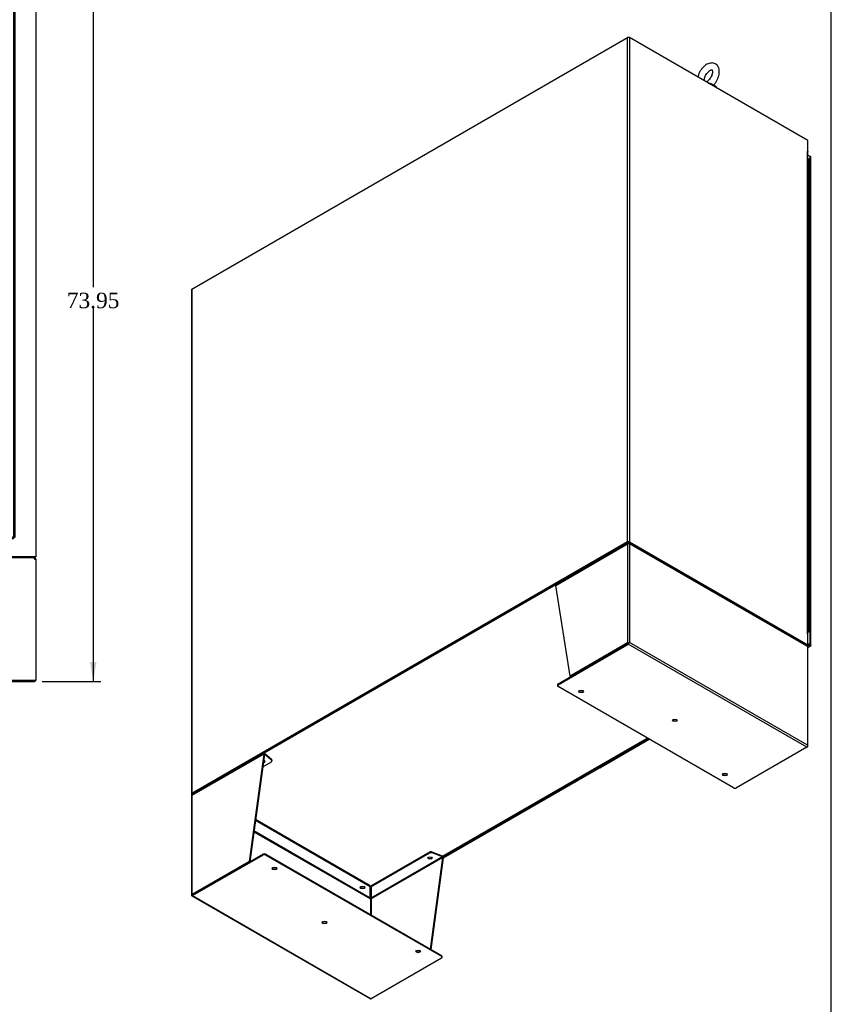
# Model space of a CAD drawing. Header units: inches. Extents: x 1 to 359, y -2 to 239.
# Tile 18 of 21: x 280 to 359, y 47 to 142. Entities that reach past the tile are written whole.
import ezdxf
from ezdxf.enums import TextEntityAlignment as Align
from ezdxf.lldxf.tags import DXFTag

# ---------------------------------------------------------------- set-up
doc = ezdxf.new("R2010")
doc.units = ezdxf.units.IN
doc.header["$MEASUREMENT"] = 0
for name, color, linetype in [('COM43133', 7, 'Continuous'), ('COM50521', 7, 'Continuous'), ('COM50799-3', 7, 'Continuous'), ('COM54578-56', 7, 'Continuous'), ('COM54928-6', 7, 'Continuous'), ('COM56694-3', 7, 'Continuous'), ('COM71155-14', 7, 'Continuous'), ('COM71162-15', 7, 'Continuous'), ('COM71163-15', 7, 'Continuous'), ('Default', 7, 'Continuous'), ('GSK11033', 7, 'Continuous'), ('SCS00680', 7, 'Continuous'), ('WAF25362', 7, 'Continuous'), ('WAM254785', 7, 'Continuous')]:
    doc.layers.add(name, color=color, linetype=linetype)
doc.styles.add('SEACAD_Times_New_Roman', font='times.ttf')
tags = doc.linetypes.add('HIDDEN2', pattern=[0.1875, 0.125, -0.0625]).pattern_tags.tags
tags[6:7] = [DXFTag(74, 4), DXFTag(75, 0), DXFTag(340, '0'), DXFTag(46, 0.0), DXFTag(50, 0.0), DXFTag(44, 0.0), DXFTag(45, 0.0)]
tags[4:5] = [DXFTag(74, 4), DXFTag(75, 0), DXFTag(340, '0'), DXFTag(46, 0.0), DXFTag(50, 0.0), DXFTag(44, 0.0), DXFTag(45, 0.0)]
doc.dimstyles.new('HAMMOND_(STH_-_300x200)', dxfattribs={"dimtxt": 1.5, "dimasz": 1.875, "dimexe": 0.75, "dimexo": 0.75, "dimgap": 0.375, "dimtad": 0, "dimtih": 1, "dimtoh": 1, "dimzin": 0, "dimdsep": 46, "dimtxsty": 'SEACAD_Times_New_Roman', "dimblk1": '_SE_FILLED', "dimblk2": '_SE_FILLED', "dimsah": 1, "dimcen": 0.75, "dimadec": 0, "dimazin": 0, "dimtfac": 0.8, "dimtofl": 0, "dimtmove": 0, "dimatfit": 3, "dimfxl": 1, "dimtolj": 1, "dimtzin": 0, "dimarcsym": 0})

# ---------------------------------------------------------------- blocks, each defined once
blk = doc.blocks.new('SE4')
at = {"layer": 'COM43133', "color": 7, "linetype": 'HIDDEN2'}
for p, q in [((224.03, 91.942), (224.03, 147.692)), ((224.03, 147.692), (224.155, 147.692)), ((224.155, 147.817), (279.905, 147.817)), ((224.155, 147.817), (224.155, 147.692)), ((224.155, 91.942), (224.155, 147.692)), ((224.155, 147.692), (279.905, 147.692)), ((224.214, 147.632), (224.155, 147.692)), ((224.155, 147.692), (224.155, 147.692)), ((224.155, 147.692), (224.215, 147.632)), ((224.155, 147.692), (224.155, 147.692)), ((224.214, 147.632), (224.215, 147.632)), ((224.215, 147.632), (224.215, 147.632)), ((279.905, 147.692), (279.845, 147.632)), ((279.845, 147.632), (279.904, 147.692)), ((279.845, 147.632), (279.845, 147.632)), ((279.845, 147.632), (279.845, 147.632)), ((279.905, 147.692), (279.904, 147.692)), ((279.905, 147.817), (279.905, 147.692)), ((279.905, 147.692), (279.905, 91.942)), ((280.03, 147.692), (279.905, 147.692)), ((279.905, 147.692), (279.905, 147.692)), ((280.03, 147.692), (280.03, 91.942)), ((224.03, 91.942), (224.155, 91.942)), ((224.215, 92.002), (224.155, 91.942)), ((224.155, 91.942), (224.214, 92.002)), ((279.905, 91.942), (224.155, 91.942)), ((224.155, 91.817), (224.155, 91.942)), ((224.155, 91.942), (224.155, 91.942)), ((224.155, 91.942), (224.155, 91.942)), ((279.905, 91.817), (224.155, 91.817)), ((224.214, 92.002), (224.215, 92.002)), ((224.215, 92.002), (224.215, 92.002)), ((279.845, 92.002), (279.845, 92.002)), ((279.845, 92.002), (279.845, 92.002)), ((279.904, 91.942), (279.845, 92.002)), ((279.845, 92.002), (279.905, 91.942)), ((279.904, 91.942), (279.905, 91.942)), ((279.905, 91.817), (279.905, 91.942)), ((280.03, 91.942), (279.905, 91.942)), ((279.905, 91.942), (279.905, 91.942))]:
    blk.add_line(p, q, dxfattribs=at)
for centre in [(224.905, 146.942), (252.03, 146.942), (279.155, 146.942), (224.905, 119.817), (279.155, 119.817), (224.905, 92.692), (252.03, 92.692), (279.155, 92.692)]:
    blk.add_circle(centre, 0.281, dxfattribs=at)
for centre, start, end in [((224.869, 148.955), 238.83881, 243.66075), ((222.892, 146.978), 26.33925, 31.16119), ((281.167, 146.978), 148.83881, 153.66075), ((279.19, 148.955), 296.33925, 301.16119), ((224.869, 90.679), 116.33925, 121.16119), ((222.892, 92.656), 328.83881, 333.66075), ((281.167, 92.656), 206.33925, 211.16119), ((279.19, 90.679), 58.83881, 63.66075)]:
    blk.add_arc(centre, 1.476, start, end, dxfattribs=at)
at = {"layer": 'COM54928-6', "color": 7, "linetype": 'Continuous'}
for p, q in [((221.997, 89.829), (221.997, 78.115)), ((221.997, 89.829), (222.14, 89.829)), ((222.102, 89.858), (222.026, 89.916)), ((222.14, 89.877), (222.14, 89.972)), ((222.14, 89.829), (222.14, 89.916)), ((222.14, 89.829), (222.14, 89.829)), ((231.997, 89.829), (229.996, 78.067)), ((231.997, 89.916), (231.997, 89.829)), ((272.06, 89.829), (272.06, 89.916)), ((274.06, 78.067), (272.06, 89.829)), ((281.917, 89.877), (281.917, 89.972)), ((281.917, 89.916), (281.917, 89.829)), ((281.917, 89.829), (282.06, 89.829)), ((281.917, 89.829), (281.917, 89.829)), ((281.955, 89.858), (282.03, 89.916)), ((282.06, 89.829), (282.06, 78.115)), ((222.14, 78.067), (222.005, 78.067)), ((222.005, 78.067), (222.14, 78.067)), ((229.996, 78.067), (222.14, 78.067)), ((222.14, 78.067), (231.776, 78.067)), ((222.14, 77.972), (231.776, 77.972)), ((231.776, 78.067), (231.996, 78.067)), ((231.996, 77.972), (231.776, 77.972)), ((231.996, 78.067), (231.996, 77.972)), ((272.06, 77.972), (272.06, 78.067)), ((272.06, 78.067), (272.28, 78.067)), ((272.28, 77.972), (272.06, 77.972)), ((272.28, 78.067), (281.917, 78.067)), ((272.28, 77.972), (281.917, 77.972)), ((281.917, 78.067), (274.06, 78.067)), ((281.917, 78.067), (282.051, 78.067)), ((282.051, 78.067), (281.917, 78.067))]:
    blk.add_line(p, q, dxfattribs=at)
for centre, radius, start, end in [((222.14, 89.829), 0.143, 142.41616, 180), ((222.14, 89.829), 0.143, 90, 142.41616), ((222.14, 89.829), 0.048, 142.41616, 180), ((222.14, 89.829), 0.048, 90.00014, 142.41602), ((281.917, 89.829), 0.143, 37.58384, 90), ((281.917, 89.829), 0.048, 37.58398, 89.99986), ((281.917, 89.829), 0.048, 0, 37.58384), ((281.917, 89.829), 0.143, 0, 37.58384), ((222.14, 78.115), 0.143, 180, 199.61294), ((222.14, 78.115), 0.143, 199.61294, 270), ((281.917, 78.115), 0.143, 270, 340.38706), ((281.917, 78.115), 0.143, 340.38706, 0)]:
    blk.add_arc(centre, radius, start, end, dxfattribs=at)
for centre, major_axis, start_param, end_param in [((222.14, 78.115), (0.143, 0), 3.141593, 3.483903), ((281.917, 78.115), (-0.143, 0), 2.799282, 3.141593)]:
    blk.add_ellipse(centre, major_axis=major_axis, ratio=0.99836, start_param=start_param, end_param=end_param, dxfattribs=at)
for points in [[(222.14, 89.916), (222.149, 89.934), (222.159, 89.948), (222.178, 89.967), (222.188, 89.972), (222.197, 89.972)], [(231.986, 89.972), (231.988, 89.972), (231.989, 89.967), (231.993, 89.948), (231.995, 89.934), (231.997, 89.916)], [(272.06, 89.916), (272.061, 89.934), (272.063, 89.948), (272.067, 89.967), (272.069, 89.972), (272.07, 89.972)], [(281.859, 89.972), (281.869, 89.972), (281.878, 89.967), (281.897, 89.948), (281.907, 89.934), (281.917, 89.916)]]:
    blk.add_open_spline(points, degree=3, knots=[0, 0, 0, 0, 0.5, 0.5, 1, 1, 1, 1], dxfattribs=at)
at = {"layer": 'COM71155-14', "color": 7, "linetype": 'Continuous'}
for p, q in [((221.997, 150.002), (222.14, 150.002)), ((221.997, 90.067), (221.997, 150.002)), ((222.14, 150.002), (281.917, 150.002)), ((281.917, 150.002), (282.06, 150.002)), ((282.06, 150.002), (282.06, 90.067)), ((222.14, 90.067), (221.997, 90.067)), ((281.917, 90.067), (222.14, 90.067)), ((282.06, 90.067), (281.917, 90.067))]:
    blk.add_line(p, q, dxfattribs=at)
at = {"layer": 'COM71162-15', "color": 7, "linetype": 'Continuous'}
for p, q in [((222.092, 150.097), (281.965, 150.097)), ((222.092, 150.002), (222.092, 150.097)), ((281.965, 150.002), (281.965, 150.097))]:
    blk.add_line(p, q, dxfattribs=at)
at = {"layer": 'COM71163-15', "color": 7, "linetype": 'Continuous'}
for p, q in [((222.092, 90.067), (222.092, 89.972)), ((281.965, 89.972), (222.092, 89.972)), ((281.965, 90.067), (281.965, 89.972))]:
    blk.add_line(p, q, dxfattribs=at)
at = {"layer": 'SCS00680', "color": 7, "linetype": 'Continuous'}
for p, q in [((222.467, 150.51), (222.467, 150.391)), ((222.547, 150.628), (222.48, 150.549)), ((223.703, 150.549), (223.638, 150.627)), ((223.717, 150.391), (223.717, 150.51)), ((280.34, 150.51), (280.34, 150.391)), ((280.42, 150.628), (280.353, 150.549)), ((281.576, 150.549), (281.511, 150.627)), ((281.59, 150.391), (281.59, 150.51))]:
    blk.add_line(p, q, dxfattribs=at)
for centre in [(223.092, 151.92), (280.965, 151.92)]:
    blk.add_circle(centre, 0.704, dxfattribs=at)
for centre, radius, start, end in [((223.092, 151.92), 1.367, 90, 245.95819), ((223.092, 151.92), 1.367, 293.98915, 90), ((280.965, 151.92), 1.367, 90, 245.95819), ((280.965, 151.92), 1.367, 293.98915, 90), ((222.527, 150.51), 0.06, 140.32138, 180), ((222.527, 150.391), 0.06, 180, 270), ((223.662, 150.645), 0.03, 118.44732, 242.10844), ((223.657, 150.391), 0.06, 270, 0), ((223.657, 150.51), 0.06, 0, 39.67862), ((280.4, 150.51), 0.06, 140.32138, 180), ((280.4, 150.391), 0.06, 180, 270), ((281.535, 150.645), 0.03, 118.44732, 242.10844), ((281.53, 150.391), 0.06, 270, 0), ((281.53, 150.51), 0.06, 0, 39.67862)]:
    blk.add_arc(centre, radius, start, end, dxfattribs=at)
for points, knots in [([(222.564, 150.687), (222.543, 150.677), (222.532, 150.672), (222.536, 150.673), (222.561, 150.686), (222.639, 150.724), (222.69, 150.749), (222.798, 150.802), (222.855, 150.831), (222.974, 150.879), (223.037, 150.898), (223.134, 150.895), (223.166, 150.889), (223.228, 150.871), (223.258, 150.859), (223.347, 150.822), (223.404, 150.794), (223.51, 150.741), (223.559, 150.717), (223.629, 150.682), (223.65, 150.672), (223.65, 150.672)], [0.3917383, 0.3917383, 0.3917383, 0.3917383, 0.4375, 0.4375, 0.5, 0.5, 0.5625, 0.5625, 0.625, 0.625, 0.6875, 0.6875, 0.71875, 0.71875, 0.75, 0.75, 0.8125, 0.8125, 0.875, 0.875, 0.9340949, 0.9340949, 0.9340949, 0.9340949]), ([(223.639, 150.626), (223.639, 150.626), (223.621, 150.635), (223.556, 150.671), (223.509, 150.697), (223.432, 150.74), (223.405, 150.755), (223.35, 150.785), (223.322, 150.8), (223.264, 150.829), (223.234, 150.844), (223.173, 150.866), (223.141, 150.875), (223.077, 150.88), (223.044, 150.875), (222.982, 150.857), (222.952, 150.844), (222.864, 150.803), (222.808, 150.771), (222.702, 150.712), (222.652, 150.684), (222.575, 150.642), (222.549, 150.628), (222.545, 150.626), (222.544, 150.626), (222.544, 150.626)], [0.0683017, 0.0683017, 0.0683017, 0.0683017, 0.125, 0.125, 0.1875, 0.1875, 0.21875, 0.21875, 0.25, 0.25, 0.28125, 0.28125, 0.3125, 0.3125, 0.34375, 0.34375, 0.375, 0.375, 0.4375, 0.4375, 0.5, 0.5, 0.5625, 0.5625, 0.5685641, 0.5685641, 0.5685641, 0.5685641]), ([(280.407, 150.672), (280.407, 150.672), (280.407, 150.672), (280.409, 150.673), (280.434, 150.686), (280.512, 150.724), (280.563, 150.749), (280.671, 150.802), (280.728, 150.831), (280.847, 150.879), (280.91, 150.898), (281.007, 150.895), (281.039, 150.889), (281.101, 150.871), (281.131, 150.859), (281.22, 150.822), (281.277, 150.794), (281.383, 150.741), (281.432, 150.717), (281.504, 150.681), (281.525, 150.671), (281.522, 150.672), (281.522, 150.673), (281.521, 150.673)], [0.4342639, 0.4342639, 0.4342639, 0.4342639, 0.4375, 0.4375, 0.5, 0.5, 0.5625, 0.5625, 0.625, 0.625, 0.6875, 0.6875, 0.71875, 0.71875, 0.75, 0.75, 0.8125, 0.8125, 0.875, 0.875, 0.9375, 0.9375, 0.9436464, 0.9436464, 0.9436464, 0.9436464]), ([(281.512, 150.626), (281.512, 150.626), (281.494, 150.635), (281.429, 150.671), (281.382, 150.697), (281.305, 150.74), (281.278, 150.755), (281.223, 150.785), (281.195, 150.8), (281.137, 150.829), (281.107, 150.844), (281.046, 150.866), (281.014, 150.875), (280.95, 150.88), (280.917, 150.875), (280.855, 150.857), (280.825, 150.844), (280.737, 150.803), (280.681, 150.771), (280.575, 150.712), (280.525, 150.684), (280.448, 150.642), (280.422, 150.628), (280.418, 150.626), (280.417, 150.626), (280.417, 150.626)], [0.0683017, 0.0683017, 0.0683017, 0.0683017, 0.125, 0.125, 0.1875, 0.1875, 0.21875, 0.21875, 0.25, 0.25, 0.28125, 0.28125, 0.3125, 0.3125, 0.34375, 0.34375, 0.375, 0.375, 0.4375, 0.4375, 0.5, 0.5, 0.5625, 0.5625, 0.5685641, 0.5685641, 0.5685641, 0.5685641])]:
    blk.add_open_spline(points, degree=3, knots=knots, dxfattribs=at)
at = {"layer": 'WAF25362', "color": 7, "linetype": 'Continuous'}
for p, q in [((223.967, 150.331), (222.217, 150.331)), ((222.217, 150.331), (222.217, 150.222)), ((223.967, 150.222), (222.217, 150.222)), ((223.967, 150.222), (223.967, 150.331)), ((280.09, 150.331), (281.84, 150.331)), ((280.09, 150.331), (280.09, 150.222)), ((280.09, 150.222), (281.84, 150.222)), ((281.84, 150.222), (281.84, 150.331))]:
    blk.add_line(p, q, dxfattribs=at)
at = {"layer": 'WAM254785', "color": 7, "linetype": 'Continuous'}
for p, q in [((222.342, 150.222), (222.342, 150.097)), ((223.842, 150.097), (223.842, 150.222)), ((280.215, 150.222), (280.215, 150.097)), ((281.715, 150.097), (281.715, 150.222))]:
    blk.add_line(p, q, dxfattribs=at)
blk = doc.blocks.new('SE6')
at = {"layer": 'COM50521', "color": 7, "linetype": 'Continuous'}
for p, q in [((335.387, 89.078), (335.455, 89.117)), ((332.693, 87.523), (332.626, 87.484)), ((304.098, 71.013), (304.165, 71.052)), ((301.404, 69.458), (301.336, 69.419))]:
    blk.add_line(p, q, dxfattribs=at)
at = {"layer": 'COM50799-3', "color": 7, "linetype": 'Continuous'}
for p, q in [((357.186, 128.925), (356.96, 129.055)), ((357.186, 81.519), (357.186, 128.925)), ((357.228, 81.461), (357.228, 128.866)), ((356.952, 81.654), (357.186, 81.519)), ((356.952, 81.576), (357.119, 81.48)), ((357.119, 81.48), (356.952, 81.576)), ((357.119, 81.403), (356.952, 81.499)), ((356.958, 81.309), (357.119, 81.403)), ((356.96, 81.263), (357.191, 81.395)), ((357.119, 81.48), (357.119, 81.48)), ((357.119, 81.48), (357.119, 81.48)), ((357.164, 81.455), (357.119, 81.48)), ((357.119, 81.48), (357.163, 81.454)), ((357.153, 81.461), (357.186, 81.441)), ((357.163, 81.454), (357.199, 81.402)), ((357.164, 81.455), (357.227, 81.45)), ((357.187, 81.441), (357.165, 81.454)), ((357.167, 81.452), (357.186, 81.441)), ((357.186, 81.441), (357.186, 81.441)), ((357.186, 81.441), (357.186, 81.441)), ((336.693, 69.61), (341.52, 72.396)), ((336.764, 69.602), (341.562, 72.372)), ((336.578, 69.676), (336.693, 69.61))]:
    blk.add_line(p, q, dxfattribs=at)
for centre, major_axis, start_param, end_param in [((357.085, 128.866), (-0.143, 0), 3.141593, 3.926991), ((357.119, 81.519), (-0.072, 0.124), 2.356194, 3.27243), ((357.085, 81.461), (-0.143, 0), 3.010756, 3.926991), ((336.693, 69.726), (-0.071, 0.124), 2.356194, 3.141593)]:
    blk.add_ellipse(centre, major_axis=major_axis, ratio=0.57735, start_param=start_param, end_param=end_param, dxfattribs=at)
for points in [[(357.199, 81.402), (357.2, 81.405), (357.2, 81.41), (357.197, 81.42), (357.195, 81.424), (357.192, 81.432), (357.189, 81.436), (357.186, 81.441)], [(357.227, 81.45), (357.225, 81.447), (357.22, 81.445), (357.21, 81.443), (357.206, 81.442), (357.197, 81.442), (357.192, 81.441), (357.187, 81.441)]]:
    blk.add_open_spline(points, degree=3, knots=[0, 0, 0, 0, 0.5, 0.5, 0.75, 0.75, 1, 1, 1, 1], dxfattribs=at)
at = {"layer": 'COM54578-56', "color": 7, "linetype": 'Continuous'}
for p, q in [((356.96, 128.643), (357.016, 128.643)), ((357.016, 127.826), (357.016, 128.643)), ((357.138, 127.759), (357.138, 128.575)), ((357.016, 127.01), (357.016, 127.826)), ((357.138, 126.942), (357.138, 127.759)), ((357.016, 126.193), (357.016, 127.01)), ((357.016, 125.377), (357.016, 126.193)), ((357.138, 126.126), (357.138, 126.942)), ((357.138, 125.309), (357.138, 126.126)), ((357.016, 124.56), (357.016, 125.377)), ((357.138, 124.493), (357.138, 125.309)), ((357.016, 123.744), (357.016, 124.56)), ((357.138, 123.676), (357.138, 124.493)), ((357.016, 122.927), (357.016, 123.744)), ((357.138, 122.86), (357.138, 123.676)), ((357.016, 122.111), (357.016, 122.927)), ((357.138, 122.043), (357.138, 122.86)), ((357.016, 121.294), (357.016, 122.111)), ((357.138, 121.227), (357.138, 122.043)), ((357.016, 120.478), (357.016, 121.294)), ((357.016, 119.661), (357.016, 120.478)), ((357.138, 120.41), (357.138, 121.227)), ((357.138, 119.594), (357.138, 120.41)), ((357.016, 118.845), (357.016, 119.661)), ((357.138, 118.777), (357.138, 119.594)), ((357.016, 118.028), (357.016, 118.845)), ((357.138, 117.961), (357.138, 118.777)), ((357.016, 117.212), (357.016, 118.028)), ((357.138, 117.144), (357.138, 117.961)), ((357.016, 116.395), (357.016, 117.212)), ((357.138, 116.328), (357.138, 117.144)), ((357.016, 115.579), (357.016, 116.395)), ((357.138, 115.511), (357.138, 116.328)), ((357.016, 114.762), (357.016, 115.579)), ((357.016, 113.946), (357.016, 114.762)), ((357.138, 114.695), (357.138, 115.511)), ((357.138, 113.878), (357.138, 114.695)), ((357.016, 113.129), (357.016, 113.946)), ((357.138, 113.062), (357.138, 113.878)), ((357.016, 112.313), (357.016, 113.129)), ((357.138, 112.245), (357.138, 113.062)), ((357.016, 111.496), (357.016, 112.313)), ((357.138, 111.429), (357.138, 112.245)), ((357.016, 110.68), (357.016, 111.496)), ((357.138, 110.612), (357.138, 111.429)), ((357.016, 109.863), (357.016, 110.68)), ((357.138, 109.796), (357.138, 110.612)), ((357.016, 109.047), (357.016, 109.863)), ((357.016, 108.23), (357.016, 109.047)), ((357.138, 108.979), (357.138, 109.796)), ((357.138, 108.163), (357.138, 108.979)), ((357.016, 107.414), (357.016, 108.23)), ((357.138, 107.346), (357.138, 108.163)), ((357.016, 106.597), (357.016, 107.414)), ((357.138, 106.53), (357.138, 107.346)), ((357.016, 105.781), (357.016, 106.597)), ((357.138, 105.713), (357.138, 106.53)), ((357.016, 104.964), (357.016, 105.781)), ((357.138, 104.897), (357.138, 105.713)), ((357.016, 104.148), (357.016, 104.964)), ((357.016, 103.331), (357.016, 104.148)), ((357.138, 104.08), (357.138, 104.897)), ((357.016, 102.515), (357.016, 103.331)), ((357.138, 103.264), (357.138, 104.08)), ((357.138, 102.447), (357.138, 103.264)), ((357.016, 101.698), (357.016, 102.515)), ((357.138, 101.631), (357.138, 102.447)), ((357.016, 100.882), (357.016, 101.698)), ((357.138, 100.814), (357.138, 101.631)), ((357.016, 100.065), (357.016, 100.882)), ((357.138, 99.998), (357.138, 100.814)), ((357.016, 99.249), (357.016, 100.065)), ((357.138, 99.181), (357.138, 99.998)), ((357.016, 98.432), (357.016, 99.249)), ((357.016, 97.616), (357.016, 98.432)), ((357.138, 98.365), (357.138, 99.181)), ((357.016, 96.799), (357.016, 97.616)), ((357.138, 97.548), (357.138, 98.365)), ((357.138, 96.732), (357.138, 97.548)), ((357.016, 95.983), (357.016, 96.799)), ((357.138, 95.915), (357.138, 96.732)), ((357.016, 95.166), (357.016, 95.983)), ((357.138, 95.099), (357.138, 95.915)), ((357.016, 94.35), (357.016, 95.166)), ((357.138, 94.282), (357.138, 95.099)), ((357.016, 93.533), (357.016, 94.35)), ((357.138, 93.466), (357.138, 94.282)), ((357.016, 92.717), (357.016, 93.533)), ((357.016, 91.9), (357.016, 92.717)), ((357.138, 92.649), (357.138, 93.466)), ((357.016, 91.084), (357.016, 91.9)), ((357.138, 91.833), (357.138, 92.649)), ((357.138, 91.016), (357.138, 91.833)), ((357.016, 90.267), (357.016, 91.084)), ((357.138, 90.2), (357.138, 91.016)), ((357.016, 89.451), (357.016, 90.267)), ((357.138, 89.383), (357.138, 90.2)), ((357.016, 88.634), (357.016, 89.451)), ((357.138, 88.567), (357.138, 89.383)), ((357.016, 87.818), (357.016, 88.634)), ((357.138, 87.75), (357.138, 88.567)), ((357.016, 87.001), (357.016, 87.818)), ((357.016, 86.185), (357.016, 87.001)), ((357.138, 86.934), (357.138, 87.75)), ((357.016, 85.368), (357.016, 86.185)), ((357.138, 86.117), (357.138, 86.934)), ((357.138, 85.301), (357.138, 86.117)), ((357.016, 84.552), (357.016, 85.368)), ((357.138, 84.484), (357.138, 85.301)), ((357.016, 83.735), (357.016, 84.552)), ((357.138, 83.668), (357.138, 84.484)), ((357.016, 82.919), (357.016, 83.735)), ((357.138, 82.851), (357.138, 83.668)), ((356.96, 82.919), (357.016, 82.919)), ((356.96, 82.772), (357.06, 82.829)), ((356.986, 82.827), (356.96, 82.81)), ((357.104, 82.804), (356.96, 82.721)), ((356.971, 82.865), (356.971, 82.851)), ((356.986, 82.827), (356.986, 82.831)), ((357.06, 82.829), (357.06, 82.833)), ((357.071, 82.851), (357.071, 82.865))]:
    blk.add_line(p, q, dxfattribs=at)
for centre, major_axis, start_param, end_param in [((357.021, 128.614), (-0.05, 0), 4.770895, 4.821314), ((357.021, 128.575), (-0.117, 0), 3.141593, 4.757906), ((357.021, 127.759), (0.117, 0), 0, 1.616314), ((357.021, 127.759), (-0.117, 0), 3.141593, 4.757906), ((357.021, 126.942), (0.117, 0), 0, 1.616314), ((357.021, 126.942), (-0.117, 0), 3.141593, 4.757906), ((357.021, 126.126), (0.117, 0), 0, 1.616314), ((357.021, 126.126), (-0.117, 0), 3.141593, 4.757906), ((357.021, 125.309), (0.117, 0), 0, 1.616314), ((357.021, 125.309), (-0.117, 0), 3.141593, 4.757906), ((357.021, 124.493), (0.117, 0), 0, 1.616314), ((357.021, 124.493), (-0.117, 0), 3.141593, 4.757906), ((357.021, 123.676), (0.117, 0), 0, 1.616314), ((357.021, 123.676), (-0.117, 0), 3.141593, 4.757906), ((357.021, 122.86), (0.117, 0), 0, 1.616314), ((357.021, 122.86), (-0.117, 0), 3.141593, 4.757906), ((357.021, 122.043), (0.117, 0), 0, 1.616314), ((357.021, 122.043), (-0.117, 0), 3.141593, 4.757906), ((357.021, 121.227), (0.117, 0), 0, 1.616314), ((357.021, 121.227), (-0.117, 0), 3.141593, 4.757906), ((357.021, 120.41), (0.117, 0), 0, 1.616314), ((357.021, 120.41), (-0.117, 0), 3.141593, 4.757906), ((357.021, 119.594), (0.117, 0), 0, 1.616314), ((357.021, 119.594), (-0.117, 0), 3.141593, 4.757906), ((357.021, 118.777), (0.117, 0), 0, 1.616314), ((357.021, 118.777), (-0.117, 0), 3.141593, 4.757906), ((357.021, 117.961), (0.117, 0), 0, 1.616314), ((357.021, 117.961), (-0.117, 0), 3.141593, 4.757906), ((357.021, 117.144), (0.117, 0), 0, 1.616314), ((357.021, 117.144), (-0.117, 0), 3.141593, 4.757906), ((357.021, 116.328), (0.117, 0), 0, 1.616314), ((357.021, 116.328), (-0.117, 0), 3.141593, 4.757906), ((357.021, 115.511), (0.117, 0), 0, 1.616314), ((357.021, 115.511), (-0.117, 0), 3.141593, 4.757906), ((357.021, 114.695), (0.117, 0), 0, 1.616314), ((357.021, 114.695), (-0.117, 0), 3.141593, 4.757906), ((357.021, 113.878), (0.117, 0), 0, 1.616314), ((357.021, 113.878), (-0.117, 0), 3.141593, 4.757906), ((357.021, 113.062), (0.117, 0), 0, 1.616314), ((357.021, 113.062), (-0.117, 0), 3.141593, 4.757906), ((357.021, 112.245), (0.117, 0), 0, 1.616314), ((357.021, 112.245), (-0.117, 0), 3.141593, 4.757906), ((357.021, 111.429), (0.117, 0), 0, 1.616314), ((357.021, 111.429), (-0.117, 0), 3.141593, 4.757906), ((357.021, 110.612), (0.117, 0), 0, 1.616314), ((357.021, 110.612), (-0.117, 0), 3.141593, 4.757906), ((357.021, 109.796), (0.117, 0), 0, 1.616314), ((357.021, 109.796), (-0.117, 0), 3.141593, 4.757906), ((357.021, 108.979), (0.117, 0), 0, 1.616314), ((357.021, 108.979), (-0.117, 0), 3.141593, 4.757906), ((357.021, 108.163), (0.117, 0), 0, 1.616314), ((357.021, 108.163), (-0.117, 0), 3.141593, 4.757906), ((357.021, 107.346), (0.117, 0), 0, 1.616314), ((357.021, 107.346), (-0.117, 0), 3.141593, 4.757906), ((357.021, 106.53), (0.117, 0), 0, 1.616314), ((357.021, 106.53), (-0.117, 0), 3.141593, 4.757906), ((357.021, 105.713), (0.117, 0), 0, 1.616314), ((357.021, 105.713), (-0.117, 0), 3.141593, 4.757906), ((357.021, 104.897), (0.117, 0), 0, 1.616314), ((357.021, 104.897), (-0.117, 0), 3.141593, 4.757906), ((357.021, 104.08), (0.117, 0), 0, 1.616314), ((357.021, 104.08), (-0.117, 0), 3.141593, 4.757906), ((357.021, 103.264), (0.117, 0), 0, 1.616314), ((357.021, 103.264), (-0.117, 0), 3.141593, 4.757906), ((357.021, 102.447), (0.117, 0), 0, 1.616314), ((357.021, 102.447), (-0.117, 0), 3.141593, 4.757906), ((357.021, 101.631), (0.117, 0), 0, 1.616314), ((357.021, 101.631), (-0.117, 0), 3.141593, 4.757906), ((357.021, 100.814), (0.117, 0), 0, 1.616314), ((357.021, 100.814), (-0.117, 0), 3.141593, 4.757906), ((357.021, 99.998), (0.117, 0), 0, 1.616314), ((357.021, 99.998), (-0.117, 0), 3.141593, 4.757906), ((357.021, 99.181), (0.117, 0), 0, 1.616314), ((357.021, 99.181), (-0.117, 0), 3.141593, 4.757906), ((357.021, 98.365), (0.117, 0), 0, 1.616314), ((357.021, 98.365), (-0.117, 0), 3.141593, 4.757906), ((357.021, 97.548), (0.117, 0), 0, 1.616314), ((357.021, 97.548), (-0.117, 0), 3.141593, 4.757906), ((357.021, 96.732), (0.117, 0), 0, 1.616314), ((357.021, 96.732), (-0.117, 0), 3.141593, 4.757906), ((357.021, 95.915), (0.117, 0), 0, 1.616314), ((357.021, 95.915), (-0.117, 0), 3.141593, 4.757906), ((357.021, 95.099), (0.117, 0), 0, 1.616314), ((357.021, 95.099), (-0.117, 0), 3.141593, 4.757906), ((357.021, 94.282), (0.117, 0), 0, 1.616314), ((357.021, 94.282), (-0.117, 0), 3.141593, 4.757906), ((357.021, 93.466), (0.117, 0), 0, 1.616314), ((357.021, 93.466), (-0.117, 0), 3.141593, 4.757906), ((357.021, 92.649), (0.117, 0), 0, 1.616314), ((357.021, 92.649), (-0.117, 0), 3.141593, 4.757906), ((357.021, 91.833), (0.117, 0), 0, 1.616314), ((357.021, 91.833), (-0.117, 0), 3.141593, 4.757906), ((357.021, 91.016), (0.117, 0), 0, 1.616314), ((357.021, 91.016), (-0.117, 0), 3.141593, 4.757906), ((357.021, 90.2), (0.117, 0), 0, 1.616314), ((357.021, 90.2), (-0.117, 0), 3.141593, 4.757906), ((357.021, 89.383), (0.117, 0), 0, 1.616314), ((357.021, 89.383), (-0.117, 0), 3.141593, 4.757906), ((357.021, 88.567), (0.117, 0), 0, 1.616314), ((357.021, 88.567), (-0.117, 0), 3.141593, 4.757906), ((357.021, 87.75), (0.117, 0), 0, 1.616314), ((357.021, 87.75), (-0.117, 0), 3.141593, 4.757906), ((357.021, 86.934), (0.117, 0), 0, 1.616314), ((357.021, 86.934), (-0.117, 0), 3.141593, 4.757906), ((357.021, 86.117), (0.117, 0), 0, 1.616314), ((357.021, 86.117), (-0.117, 0), 3.141593, 4.757906), ((357.021, 85.301), (0.117, 0), 0, 1.616314), ((357.021, 85.301), (-0.117, 0), 3.141593, 4.757906), ((357.021, 84.484), (0.117, 0), 0, 1.616314), ((357.021, 84.484), (-0.117, 0), 3.141593, 4.757906), ((357.021, 83.668), (0.117, 0), 0, 1.616314), ((357.021, 83.668), (-0.117, 0), 3.141593, 4.757906), ((357.021, 82.851), (0.117, 0), -0.785398, 2.113949), ((357.021, 82.851), (-0.117, 0), 4.757906, 5.255542), ((357.021, 82.851), (0.055, 0), -0.785398, 4.018026)]:
    blk.add_ellipse(centre, major_axis=major_axis, ratio=0.57735, start_param=start_param, end_param=end_param, dxfattribs=at)
blk.add_ellipse((357.021, 82.851), major_axis=(-0.05, 0), ratio=0.57735, dxfattribs=at)
at = {"layer": 'COM54928-6', "color": 7, "linetype": 'Continuous'}
for p, q in [((332.491, 87.29), (339.461, 91.314)), ((339.491, 91.379), (332.521, 87.355)), ((339.461, 91.314), (339.461, 81.71)), ((339.461, 91.314), (339.461, 91.314)), ((339.51, 91.332), (339.482, 91.373)), ((339.522, 91.335), (339.522, 91.349)), ((339.603, 91.335), (339.603, 91.349)), ((339.615, 91.332), (339.643, 91.373)), ((356.889, 81.417), (339.634, 91.379)), ((356.919, 81.352), (339.664, 91.314)), ((339.664, 91.314), (339.664, 81.749)), ((333.906, 78.503), (332.491, 87.29)), ((332.715, 77.737), (339.529, 81.671)), ((332.715, 77.66), (339.529, 81.594)), ((339.461, 81.71), (333.906, 78.503)), ((339.529, 81.671), (333.973, 78.464)), ((339.624, 81.726), (339.529, 81.671)), ((339.624, 81.726), (339.529, 81.671)), ((356.851, 71.593), (339.529, 81.594)), ((339.597, 81.711), (339.664, 81.749)), ((356.919, 71.787), (339.664, 81.749)), ((356.919, 81.352), (356.919, 71.787)), ((356.96, 71.69), (356.96, 81.293)), ((333.973, 78.464), (333.906, 78.503)), ((332.65, 77.647), (332.65, 77.57)), ((332.715, 77.737), (332.715, 77.66)), ((349.726, 67.658), (332.715, 77.48)), ((356.947, 71.725), (356.947, 71.725)), ((304.163, 70.934), (297.193, 66.91)), ((304.192, 71), (297.222, 66.975)), ((304.163, 70.934), (302.748, 60.514)), ((304.23, 70.895), (302.816, 60.475)), ((304.23, 70.895), (304.163, 70.934)), ((304.237, 70.915), (304.184, 70.993)), ((304.23, 70.895), (304.256, 70.91)), ((304.256, 70.91), (304.256, 70.988)), ((304.933, 70.417), (304.256, 70.988)), ((304.933, 70.34), (304.256, 70.91)), ((356.851, 71.593), (350.037, 67.658)), ((356.851, 71.593), (356.919, 71.631)), ((304.067, 69.693), (304.907, 70.178)), ((304.933, 70.34), (304.933, 70.417)), ((304.971, 70.268), (304.971, 70.345)), ((297.193, 66.91), (297.193, 66.91)), ((297.193, 66.91), (297.193, 57.306)), ((297.151, 66.852), (297.151, 57.248)), ((314.508, 58.06), (303.361, 64.496)), ((314.508, 58.138), (303.371, 64.568)), ((303.212, 63.396), (314.515, 56.87)), ((314.508, 56.952), (303.222, 63.468)), ((297.26, 57.267), (304.074, 61.202)), ((304.074, 61.124), (304.074, 61.202)), ((304.385, 61.202), (321.397, 51.38)), ((304.385, 61.202), (304.385, 61.124)), ((320.243, 61.402), (314.589, 58.138)), ((320.243, 61.324), (314.589, 58.06)), ((320.243, 61.324), (320.243, 61.402)), ((321.511, 61.026), (320.522, 61.417)), ((320.522, 61.417), (320.522, 61.339)), ((321.511, 60.948), (320.522, 61.339)), ((302.748, 60.514), (297.193, 57.306)), ((297.26, 57.19), (304.074, 61.124)), ((302.816, 60.475), (297.26, 57.268)), ((302.816, 60.475), (302.748, 60.514)), ((304.385, 61.124), (321.397, 51.302)), ((321.553, 60.894), (314.583, 56.87)), ((321.511, 60.948), (314.589, 56.952)), ((320.344, 51.988), (321.553, 60.894)), ((320.411, 51.949), (321.62, 60.855)), ((321.511, 60.948), (321.511, 61.026)), ((321.546, 60.922), (321.599, 60.938)), ((321.553, 60.894), (321.62, 60.855)), ((314.508, 58.138), (314.508, 58.06)), ((314.508, 56.952), (314.508, 58.06)), ((314.589, 58.138), (314.589, 58.06)), ((314.589, 58.06), (314.589, 56.952)), ((297.165, 57.213), (297.26, 57.268)), ((297.165, 57.212), (297.26, 57.267)), ((297.188, 57.183), (314.511, 47.182)), ((297.26, 57.267), (297.193, 57.229)), ((297.26, 57.268), (297.26, 57.267)), ((297.26, 57.267), (297.26, 57.267)), ((297.26, 57.19), (314.583, 47.189)), ((314.515, 56.87), (314.515, 55.353)), ((314.583, 56.87), (314.583, 56.87)), ((314.583, 56.87), (314.583, 55.314)), ((321.397, 51.123), (314.583, 47.189)), ((321.397, 51.302), (321.397, 51.38)), ((321.461, 51.213), (321.461, 51.29))]:
    blk.add_line(p, q, dxfattribs=at)
for centre, radius, start, end in [((321.408, 60.835), 0.217, 28.55986, 61.65694), ((321.483, 60.876), 0.0777, 36.31634, 68.80862), ((314.625, 56.966), 0.118, 185.44105, 195.45885), ((314.97, 57.04), 0.47, 190.79086, 197.62227), ((314.128, 57.04), 0.47, 342.37771, 349.20916), ((314.472, 56.966), 0.118, 344.54115, 354.55895)]:
    blk.add_arc(centre, radius, start, end, dxfattribs=at)
for centre, major_axis, ratio, start_param, end_param in [((339.563, 91.255), (-0.071, 0.124), 0.57735, 0.129436, 0.785398), ((339.563, 91.255), (-0.143, 0), 0.57735, 3.926991, 5.497787), ((339.563, 91.255), (0.071, 0.124), 0.57735, 5.497787, 6.153749), ((332.593, 87.231), (-0.072, 0.124), 0.57735, 0.129436, 0.785398), ((339.563, 81.652), (-0.143, 0), 0.57735, 4.269301, 5.497787), ((339.529, 81.71), (-0.072, -0.124), 0.57735, 0.785398, 2.013884), ((339.563, 81.691), (-0.048, -0.0277), 0.000711, 3.926581, 5.497377), ((339.563, 81.691), (-0.048, -0.0277), 0.000711, 0.785808, 2.356604), ((339.563, 81.691), (0.143, 0.082), 0.000711, 0.784988, 1.127299), ((339.563, 81.691), (0.143, 0.083), 0.000711, -1.127299, -0.784988), ((356.817, 81.293), (0.072, 0.124), 0.57735, 5.497787, 6.153749), ((356.817, 81.293), (-0.143, 0), 0.57735, 3.141593, 3.926991), ((332.87, 77.647), (0.22, 0), 0.57735, 2.356194, 3.141593), ((332.87, 77.57), (0.22, 0), 0.57735, 2.356194, 3.926991), ((334.956, 77.08), (-0.219, 0), 0.57735, 0.312499, 2.829093), ((344.049, 74.28), (-0.219, 0), 0.57735, 0.312499, 2.829093), ((356.851, 71.709), (-0.072, -0.124), 0.57735, 0.785398, 2.013884), ((356.817, 71.729), (0.101, -0.175), 0.577824, 1.228075, 1.570385), ((356.817, 71.729), (0.101, -0.175), 0.577824, 1.228897, 1.571207), ((356.817, 71.69), (-0.143, 0), 0.57735, 2.356194, 3.58468), ((304.264, 70.876), (-0.071, 0.124), 0.57735, 0.129436, 0.785398), ((304.264, 70.876), (-0.024, 0.0416), 0.57735, 0.129436, 0.785398), ((304.074, 70.208), (-0.219, 0), 0.57735, 1.780587, 4.346191), ((304.074, 70.285), (0.219, 0), 0.57735, 4.972679, 5.970686), ((304.751, 70.268), (-0.22, 0), 0.57735, 2.356194, 3.741789), ((304.751, 70.345), (-0.22, 0), 0.57735, 3.141593, 3.741789), ((348.899, 69.03), (-0.219, 0), 0.57735, 0.312499, 2.829093), ((297.294, 66.852), (0.143, 0), 0.57735, 2.356194, 3.141593), ((297.294, 66.852), (-0.071, 0.124), 0.57735, 0.129436, 0.785398), ((349.882, 67.748), (-0.22, 0), 0.57735, 0.785398, 2.356194), ((304.23, 61.112), (-0.22, 0), 0.57735, 3.926991, 5.497787), ((304.23, 61.034), (0.22, 0), 0.57735, 0.785398, 2.356194), ((320.398, 61.312), (-0.22, 0), 0.57735, 4.112193, 5.497787), ((320.398, 61.234), (0.22, 0), 0.57735, 0.9706, 2.356194), ((320.294, 60.921), (0.219, 0), 0.57735, 3.454091, 5.970687), ((321.519, 60.914), (0.024, -0.0416), 0.57735, 0.785398, 1.44136), ((321.519, 60.914), (0.072, -0.124), 0.57735, 0.785398, 1.44136), ((305.212, 59.907), (0.219, 0), 0.57735, 3.454092, 5.970686), ((313.753, 58.063), (0.219, 0), 0.57735, 3.454092, 5.970686), ((297.294, 57.248), (0.143, 0), 0.57735, 2.356194, 3.58468), ((297.294, 57.287), (-0.143, -0.082), 0.000711, 0.442678, 0.784988), ((297.294, 57.287), (-0.143, -0.083), 0.000711, -0.784988, -0.442678), ((297.26, 57.307), (0.071, 0.124), 0.57735, 2.698505, 3.926991), ((297.294, 57.287), (0.048, 0.0277), 0.000711, 2.355785, 3.926581), ((297.294, 57.287), (0.048, 0.0277), 0.000711, 2.356604, 3.927401), ((314.549, 56.889), (-0.024, -0.0416), 0.57735, 4.841825, 5.497787), ((314.549, 56.889), (0.048, 0), 0.57735, 3.926991, 5.497787), ((314.549, 56.889), (0.024, -0.0416), 0.57735, 0.785398, 1.44136), ((310.062, 54.658), (0.218, 0), 0.57735, 3.454092, 5.970686), ((319.155, 51.858), (0.219, 0), 0.57735, 3.454092, 5.970686), ((321.241, 51.29), (-0.22, 0), 0.57735, 3.141593, 3.926991), ((321.241, 51.213), (-0.22, 0), 0.57735, 2.356194, 3.926991), ((314.583, 47.305), (0.072, 0.124), 0.57735, 3.141593, 3.926991)]:
    blk.add_ellipse(centre, major_axis=major_axis, ratio=ratio, start_param=start_param, end_param=end_param, dxfattribs=at)
for centre, major_axis in [((334.956, 77.002), (-0.219, 0)), ((344.049, 74.202), (-0.219, 0)), ((348.899, 68.953), (-0.219, 0)), ((320.294, 60.843), (0.219, 0)), ((305.212, 59.83), (0.219, 0)), ((313.753, 57.986), (-0.219, 0)), ((310.062, 54.58), (0.218, 0)), ((319.155, 51.78), (0.219, 0))]:
    blk.add_ellipse(centre, major_axis=major_axis, ratio=0.57735, dxfattribs=at)
for points in [[(339.522, 91.349), (339.513, 91.361), (339.505, 91.37), (339.49, 91.378), (339.485, 91.378), (339.482, 91.373)], [(339.603, 91.349), (339.612, 91.361), (339.62, 91.37), (339.635, 91.378), (339.64, 91.378), (339.643, 91.373)], [(304.256, 70.988), (304.242, 70.998), (304.228, 71.003), (304.203, 71.005), (304.192, 71.001), (304.184, 70.993)], [(304.256, 70.91), (304.252, 70.914), (304.248, 70.916), (304.242, 70.918), (304.239, 70.917), (304.237, 70.915)]]:
    blk.add_open_spline(points, degree=3, knots=[0, 0, 0, 0, 0.5, 0.5, 1, 1, 1, 1], dxfattribs=at)
at = {"layer": 'COM56694-3', "color": 7, "linetype": 'Continuous'}
for p, q in [((321.612, 60.903), (336.579, 69.544)), ((321.62, 60.859), (336.65, 69.537)), ((336.579, 69.544), (336.463, 69.61)), ((336.579, 69.621), (336.53, 69.649)), ((336.68, 69.617), (336.68, 69.602))]:
    blk.add_line(p, q, dxfattribs=at)
blk.add_ellipse((336.579, 69.66), major_axis=(-0.072, 0.124), ratio=0.57735, start_param=2.356194, end_param=3.926991, dxfattribs=at)
at = {"layer": 'COM71155-14', "color": 7, "linetype": 'Continuous'}
for p, q in [((297.193, 116.041), (339.461, 140.445)), ((339.461, 91.508), (339.461, 140.445)), ((356.952, 130.463), (339.664, 140.445)), ((339.664, 140.445), (339.664, 91.508)), ((356.952, 129.443), (356.952, 130.463)), ((356.919, 129.462), (356.919, 129.438)), ((356.919, 129.462), (356.952, 129.443)), ((356.919, 82.591), (356.919, 129.438)), ((356.93, 129.43), (356.952, 129.443)), ((356.96, 82.533), (356.96, 129.379)), ((297.151, 115.983), (297.151, 67.046)), ((297.193, 116.041), (297.193, 67.104)), ((339.461, 91.508), (297.193, 67.104)), ((339.529, 91.469), (297.26, 67.065)), ((339.597, 91.469), (356.885, 81.488)), ((339.664, 91.508), (356.952, 81.526)), ((356.919, 82.591), (356.919, 82.567)), ((356.919, 82.567), (356.952, 82.547)), ((356.952, 81.526), (356.952, 82.547)), ((356.952, 81.526), (356.885, 81.488)), ((297.226, 66.968), (297.193, 66.987))]:
    blk.add_line(p, q, dxfattribs=at)
for centre, major_axis, start_param, end_param in [((339.563, 140.386), (-0.143, 0), 3.926991, 5.497787), ((356.817, 129.379), (-0.143, 0), 3.141593, 3.926991), ((297.294, 115.983), (0.143, 0), 2.356194, 3.141593), ((339.563, 91.45), (0.143, 0), 0.785398, 2.356194), ((356.817, 82.533), (-0.143, 0), 2.806736, 3.926991), ((297.294, 67.046), (0.143, 0), 2.356194, 3.926991)]:
    blk.add_ellipse(centre, major_axis=major_axis, ratio=0.57735, start_param=start_param, end_param=end_param, dxfattribs=at)
at = {"layer": 'COM71162-15', "color": 7, "linetype": 'Continuous'}
for p, q in [((339.461, 140.445), (339.563, 140.503)), ((339.563, 140.503), (339.664, 140.445)), ((339.563, 140.469), (339.563, 140.503)), ((356.952, 129.443), (356.952, 129.406))]:
    blk.add_line(p, q, dxfattribs=at)
at = {"layer": 'COM71163-15', "color": 7, "linetype": 'Continuous'}
for p, q in [((339.563, 91.489), (297.226, 67.046)), ((339.563, 91.411), (339.489, 91.369)), ((339.563, 91.489), (339.563, 91.411)), ((356.851, 81.507), (339.563, 91.489)), ((339.636, 91.369), (339.563, 91.411)), ((332.502, 87.335), (304.216, 71.004)), ((356.899, 81.409), (356.923, 81.423)), ((356.952, 81.526), (356.952, 81.488)), ((321.511, 61.026), (341.362, 72.487)), ((321.549, 60.999), (341.404, 72.463)), ((297.226, 67.046), (297.226, 66.977)), ((314.508, 56.99), (314.515, 56.987)), ((314.515, 56.987), (314.589, 57.03)), ((314.586, 56.98), (314.589, 56.981))]:
    blk.add_line(p, q, dxfattribs=at)
for centre, start_param, end_param in [((356.851, 81.546), 3.141593, 3.926991), ((314.515, 57.103), 2.356194, 3.141593)]:
    blk.add_ellipse(centre, major_axis=(-0.071, 0.124), ratio=0.57735, start_param=start_param, end_param=end_param, dxfattribs=at)
at = {"layer": 'GSK11033', "color": 7, "linetype": 'Continuous'}
for p, q in [((356.976, 81.563), (357.153, 81.461)), ((356.976, 81.563), (356.976, 81.563)), ((356.976, 81.563), (356.976, 81.563)), ((357.153, 81.461), (357.153, 81.461)), ((357.153, 81.461), (357.153, 81.461)), ((336.66, 69.629), (336.612, 69.601))]:
    blk.add_line(p, q, dxfattribs=at)
at = {"layer": 'SCS00680', "color": 7, "linetype": 'Continuous'}
blk.add_ellipse((347.297, 135.59), major_axis=(-0.611, 0), ratio=0.57735, start_param=4.053117, end_param=4.384303, dxfattribs=at)
for points, knots in [([(347.79, 135.839), (347.81, 135.857), (347.888, 135.932), (348.02, 136.106), (348.162, 136.344), (348.271, 136.601), (348.342, 136.863), (348.369, 137.124), (348.347, 137.363), (348.28, 137.57), (348.176, 137.738), (348.033, 137.871), (347.859, 137.959), (347.664, 137.994), (347.465, 137.979), (347.262, 137.916), (347.057, 137.805), (346.857, 137.647), (346.672, 137.448), (346.512, 137.221), (346.382, 136.972), (346.31, 136.772), (346.28, 136.655), (346.273, 136.626)], [0.0066887, 0.0066887, 0.0066887, 0.0066887, 0.0212413, 0.0706769, 0.1199903, 0.1694667, 0.2193773, 0.270119, 0.3219367, 0.366726, 0.4090302, 0.4499157, 0.4934536, 0.5356583, 0.5781251, 0.6226653, 0.6699485, 0.7191279, 0.7686673, 0.8180303, 0.867368, 0.9169779, 0.9336784, 0.9336784, 0.9336784, 0.9336784]), ([(346.896, 136.287), (346.896, 136.313), (346.899, 136.379), (346.925, 136.521), (346.988, 136.699), (347.082, 136.879), (347.199, 137.043), (347.328, 137.177), (347.454, 137.27), (347.561, 137.318), (347.63, 137.327), (347.65, 137.32), (347.65, 137.321), (347.671, 137.296), (347.695, 137.22), (347.702, 137.098), (347.679, 136.94), (347.623, 136.763), (347.536, 136.582), (347.424, 136.413), (347.296, 136.271), (347.188, 136.184), (347.128, 136.149), (347.109, 136.139)], [0, 0, 0, 0, 0.0192824, 0.0564298, 0.0944713, 0.1332361, 0.1722403, 0.2108533, 0.2485695, 0.2852135, 0.3214796, 0.3591245, 0.4033587, 0.4396933, 0.4742029, 0.5107848, 0.5476657, 0.5854853, 0.6241213, 0.6631158, 0.7018772, 0.7398347, 0.7588274, 0.7588274, 0.7588274, 0.7588274]), ([(347.291, 136.043), (347.312, 136.04), (347.333, 136.037), (347.411, 136.023), (347.472, 136.008), (347.594, 135.967), (347.655, 135.941), (347.743, 135.888), (347.768, 135.862), (347.775, 135.843)], [0.7875, 0.7875, 0.7875, 0.7875, 0.8125, 0.8125, 0.875, 0.875, 0.9375, 0.9375, 1, 1, 1, 1]), ([(347.736, 135.842), (347.725, 135.85), (347.712, 135.86), (347.653, 135.896), (347.593, 135.923), (347.476, 135.967), (347.421, 135.984), (347.369, 135.997)], [0.0402692, 0.0402692, 0.0402692, 0.0402692, 0.0625, 0.0625, 0.125, 0.125, 0.1815445, 0.1815445, 0.1815445, 0.1815445])]:
    blk.add_open_spline(points, degree=3, knots=knots, dxfattribs=at)
at = {"layer": 'WAF25362', "color": 7, "linetype": 'Continuous'}
blk.add_ellipse((347.297, 135.412), major_axis=(0.875, 0), ratio=0.57735, start_param=0.280924, end_param=1.289873, dxfattribs=at)
blk = doc.blocks.new('DMBLK2977')
at = {"layer": 'Default', "linetype": 'Continuous'}
for points in [[(287.944, 150.045), (287.632, 151.92), (287.319, 150.045)], [(287.944, 79.847), (287.319, 79.847), (287.632, 77.972)]]:
    blk.add_hatch(color=7, dxfattribs=at).paths.add_polyline_path(points)
at = {"layer": 'Default', "color": 7, "linetype": 'Continuous'}
for p, q in [((281.715, 151.92), (288.382, 151.92)), ((287.632, 151.92), (287.632, 116.221)), ((287.632, 114.196), (287.632, 77.972)), ((282.667, 77.972), (288.382, 77.972))]:
    blk.add_line(p, q, dxfattribs=at)
at = {"layer": 'Default', "color": 7, "linetype": 'Continuous', "style": 'SEACAD_Times_New_Roman'}
blk.add_text('73.95', height=1.5, dxfattribs=at).set_placement((285.072, 115.696), align=Align.TOP_LEFT)
blk = doc.blocks.new('_SE_FILLED')
at = {"color": 0}
blk.add_line((0, 0), (-1, 0), dxfattribs=at)
blk.add_solid([(0, 0), (-1, -0.1665), (-1, 0.1665), (0, 0)], dxfattribs=at)
blk = doc.blocks.new('BORDER')
at = {"layer": 'Default', "color": 7, "linetype": 'Continuous'}
blk.add_line((0, 0), (0, 27.86), dxfattribs=at)

msp = doc.modelspace()

# ---------------------------------------------------------------- block references
at = {"layer": 'Default', "color": 7, "xscale": 8.55, "yscale": 8.55, "zscale": 8.55}
msp.add_blockref('BORDER', (359.223, 0.67), dxfattribs=at)
at = {"layer": 'Default'}
for name in ['SE4', 'SE6']:
    msp.add_blockref(name, (0, 0), dxfattribs=at)

# ---------------------------------------------------------------- dimensions: what is measured, and where the dimension line sits
at = {"layer": 'Default', "color": 7, "linetype": 'Continuous'}
dim = msp.add_linear_dim(base=(287.632, 77.972), p1=(280.965, 151.92), p2=(281.917, 77.972), angle=90, text='\\A1;<>', dimstyle='HAMMOND_(STH_-_300x200)', dxfattribs=at)
dim.commit()
dim.dimension.update_dxf_attribs({"geometry": 'DMBLK2977', "text_midpoint": (287.632, 114.946), "dimtype": 160})

doc.saveas('drawing.dxf')
